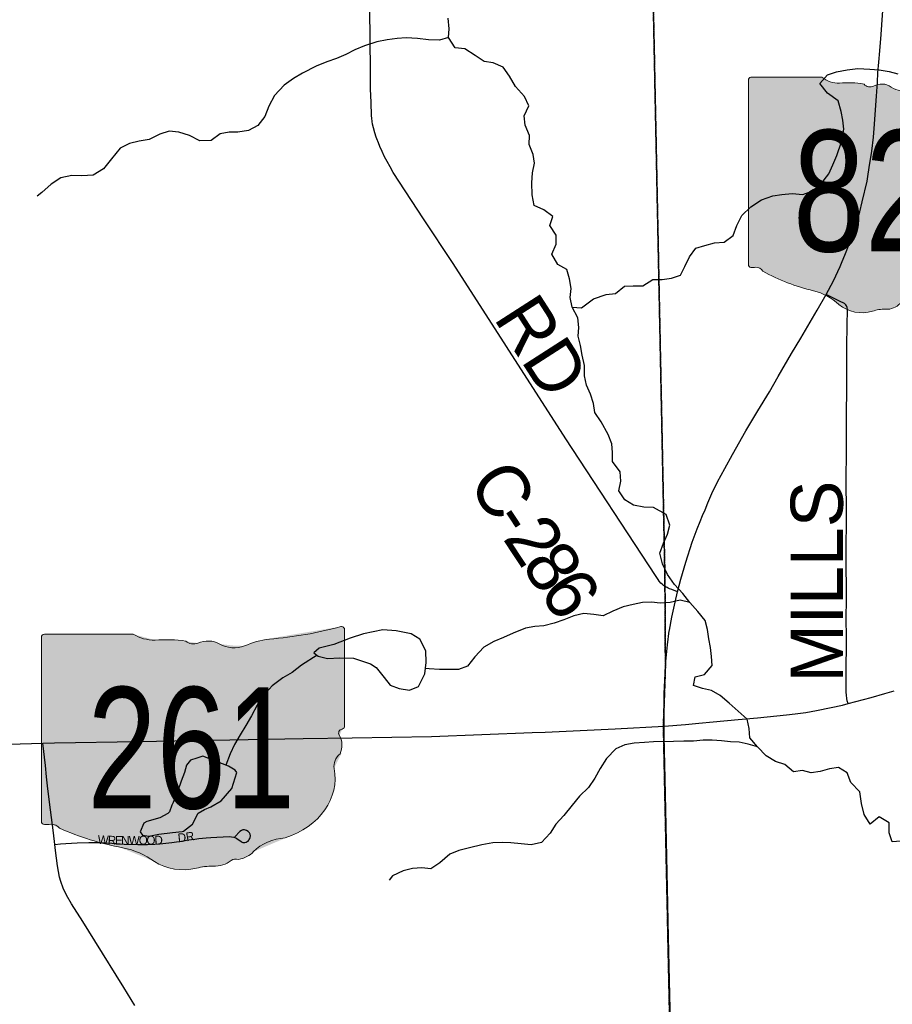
# Model space of a CAD drawing. Header units: feet. Extents: x 2113747 to 2516209, y 960708 to 1356798.
# Tile 242 of 253: x 2349949 to 2354960, y 1207191 to 1212846. Entities that reach past the tile are written whole.
import ezdxf
from ezdxf.enums import TextEntityAlignment as Align

# ---------------------------------------------------------------- set-up
doc = ezdxf.new("R2010")
doc.units = ezdxf.units.FT
doc.header["$LTSCALE"] = 50
doc.header["$MEASUREMENT"] = 0
doc.linetypes.add('OhDOT_USTN3', pattern=[0.22, 0.165, -0.055])
for name, color, linetype in [('0_Xref', 7, 'Continuous'), ('GM_X_County_Road', 3, 'Continuous'), ('GM_X_County_Road_Text', 3, 'Continuous'), ('GM_X_Minor_Lake', 5, 'Continuous'), ('GM_X_Minor_River', 5, 'Continuous'), ('GM_X_State_Location', 251, 'Continuous'), ('GM_X_State_Route', 1, 'Continuous'), ('GM_X_State_Shield', 251, 'Continuous'), ('GM_X_Township', 251, 'OhDOT_USTN3'), ('GM_X_Township_Road', 4, 'Continuous'), ('GM_X_Township_Subdivision', 4, 'Continuous'), ('GM_X_Township_Subdivision_Text', 4, 'Continuous')]:
    doc.layers.add(name, color=color, linetype=linetype)
doc.styles.add('Styledgn030', font='dgn030.shx')

# ---------------------------------------------------------------- blocks, each defined once
blk = doc.blocks.new('M1-H5_216')
at = {"layer": 'GM_X_State_Shield', "linetype": 'Continuous', "true_color": 0x1e0000}
h = blk.add_hatch(color=18, dxfattribs=at)
edge = h.paths.add_edge_path()
edge.add_line((711.5512748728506, 89.69038223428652), (711.5512748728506, 642.4292893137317))
edge.add_line((711.5512748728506, 642.4292893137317), (711.4519030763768, 642.5278091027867))
edge.add_arc((696.1098771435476, 644.7216615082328), 15.49808853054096, 351.8620861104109, 457.7379999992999)
edge.add_line((694.0231617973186, 660.0786262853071), (694.0231846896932, 660.0786317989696))
edge.add_arc((215.6435505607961, 2056.797888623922), 1476.371144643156, 275.84446944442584, 288.9064527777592, ccw=False)
edge.add_line((365.9801086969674, 588.1009573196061), (365.9801066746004, 588.1009594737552))
edge.add_arc((403.9586955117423, 293.5157865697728), 297.0232268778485, 97.34618055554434, 120.7688527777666)
edge.add_line((252.0087886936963, 548.7294678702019), (252.0087824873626, 548.729464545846))
edge.add_arc((204.612707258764, 651.1715615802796), 112.8750246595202, 233.8562055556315, 294.82819166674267, ccw=False)
edge.add_line((138.0374625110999, 560.0205441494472), (138.037465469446, 560.0205424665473))
edge.add_arc((83.50627348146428, 483.6645863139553), 93.82900905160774, 54.46668333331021, 119.1411305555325)
edge.add_line((37.81506425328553, 565.6169892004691), (37.81506453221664, 565.6169886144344))
edge.add_arc((17.25471621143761, 605.791335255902), 45.12987980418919, 219.7920611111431, 297.1023694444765, ccw=False)
edge.add_line((-17.42182925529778, 576.9080659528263), (-17.42182980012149, 576.9080661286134))
edge.add_arc((-110.2402786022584, 23.03722839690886), 561.5943102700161, 80.48669166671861, 94.9882694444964)
edge.add_line((-159.0719053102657, 582.5045121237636), (-159.0719000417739, 582.5044846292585))
edge.add_arc((-162.1074610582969, 738.9084848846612), 156.4334552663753, 231.619505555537, 271.1118833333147, ccw=False)
edge.add_line((-259.2340128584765, 616.2795369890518), (-259.2015184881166, 616.2440637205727))
edge.add_line((-259.2015184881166, 616.2440637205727), (-666.9041242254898, 616.2440637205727))
edge.add_line((-666.9041242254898, 616.2440637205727), (-666.9412597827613, 616.2795633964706))
edge.add_arc((-664.6604070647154, 600.313595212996), 16.1280634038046, 98.1301027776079, 188.1301027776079)
edge.add_line((-680.62637524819, 598.0327424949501), (-680.6072733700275, 598.0636480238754))
edge.add_line((-680.6072733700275, 598.0636480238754), (-680.6072733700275, -458.5712582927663))
edge.add_line((-680.6072733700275, -458.5712582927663), (-680.6263743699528, -458.6079740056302))
edge.add_arc((-664.515134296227, -460.8841950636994), 16.27123962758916, 171.9583861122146, 258.3066138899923)
edge.add_line((-667.8128957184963, -476.8177448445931), (-667.8128982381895, -476.817741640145))
edge.add_arc((-662.048115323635, -352.7818432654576), 124.169790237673, 267.3389944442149, 280.603855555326)
edge.add_line((-639.1987016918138, -474.8311820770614), (-639.1987019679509, -474.831181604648))
edge.add_arc((-636.6434350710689, -519.5311031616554), 44.77289778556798, 29.748380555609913, 93.27174722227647, ccw=False)
edge.add_line((-597.7710303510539, -497.3151510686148), (-597.7710260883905, -497.315154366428))
edge.add_arc((-71.36636178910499, 429.8114385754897), 1066.145201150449, 240.4129222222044, 257.1984999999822)
edge.add_line((-307.5964472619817, -609.8331817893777), (-307.5964406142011, -609.8331830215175))
edge.add_arc((-389.2220105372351, -933.2680402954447), 333.5758393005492, 47.18415555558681, 75.83597222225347, ccw=False)
edge.add_line((-162.5091320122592, -688.5761702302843), (-162.5091265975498, -688.57617497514))
edge.add_arc((-28.4401791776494, -524.7737584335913), 211.673603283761, 230.7003722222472, 286.291836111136)
edge.add_line((30.94060543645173, -727.9476660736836), (30.94060344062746, -727.9476635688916))
edge.add_arc((93.86574833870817, -890.0948709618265), 173.9289818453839, 85.69512222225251, 111.20994722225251, ccw=False)
edge.add_line((106.9214873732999, -716.6565868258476), (106.9214872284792, -716.6565896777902))
edge.add_arc((109.3286034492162, -603.9020136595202), 112.7802669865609, 268.7770194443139, 315.5492722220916)
edge.add_line((189.8371287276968, -682.8815425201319), (189.8371289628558, -682.8815423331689))
edge.add_arc((211.3496800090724, -706.2366200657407), 31.75294487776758, 65.75173055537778, 132.6484222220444, ccw=False)
edge.add_line((224.3903386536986, -677.2850962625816), (224.3903387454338, -677.285096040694))
edge.add_arc((197.8102065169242, -560.9801045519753), 119.3036230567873, 282.8731916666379, 323.2771111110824)
edge.add_line((293.4364551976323, -632.3171569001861), (293.43645941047, -632.317151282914))
edge.add_arc((454.0505528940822, -755.2192038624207), 202.2419381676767, 94.40312222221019, 142.576749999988, ccw=False)
edge.add_line((438.5237596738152, -553.5741685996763), (438.523756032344, -553.574169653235))
edge.add_arc((298.3474105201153, -211.9398530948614), 369.2741719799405, 292.3088861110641, 368.9858388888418)
edge.add_line((663.0894711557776, -154.2627927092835), (663.0894695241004, -154.2627859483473))
edge.add_arc((767.0788936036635, -141.6241802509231), 104.7546403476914, 136.8064972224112, 186.9295944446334, ccw=False)
edge.add_line((690.7079159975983, -69.92335421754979), (690.7079167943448, -69.92335321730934))
edge.add_arc((555.3839252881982, -20.75759949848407), 143.978658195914, 340.0329638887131, 383.6495666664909)
edge.add_line((687.2706862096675, 36.99823405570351), (687.2706862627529, 36.99823372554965))
edge.add_arc((707.9709234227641, 49.11239851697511), 23.98442842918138, 107.943983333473, 210.3369666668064, ccw=False)
edge.add_line((700.5816322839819, 71.93018069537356), (700.5816327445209, 71.93017908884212))
edge.add_arc((695.0167986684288, 87.55475994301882), 16.58598520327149, 289.6038111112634, 367.734130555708)
edge.add_line((711.451904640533, 89.78684346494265), (711.4156001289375, 89.82605697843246))
edge.add_line((711.4156001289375, 89.82605697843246), (711.5512748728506, 89.69038223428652))
at = {"layer": 'GM_X_State_Shield', "color": 7, "linetype": 'Continuous', "lineweight": 13, "flags": 128}
blk.add_lwpolyline([(711.5512748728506, 89.69038223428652), (711.5512748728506, 642.4292893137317), (711.4519030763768, 642.5278091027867, 0.4979057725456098), (694.0231617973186, 660.0786262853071), (694.0231846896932, 660.0786317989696, -0.05705544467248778), (365.9801086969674, 588.1009573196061), (365.9801066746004, 588.1009594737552, 0.1025580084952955), (252.0087886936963, 548.7294678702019), (252.0087824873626, 548.729464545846, -0.272499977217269), (138.0374625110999, 560.0205441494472), (138.037465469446, 560.0205424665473, 0.2899328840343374), (37.81506425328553, 565.6169892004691), (37.81506453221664, 565.6169886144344, -0.3507354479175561), (-17.42182925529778, 576.9080659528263), (-17.42182980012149, 576.9080661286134, 0.06335965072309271), (-159.0719053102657, 582.5045121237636), (-159.0719000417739, 582.5044846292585, -0.1740440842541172), (-259.2340128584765, 616.2795369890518), (-259.2015184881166, 616.2440637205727), (-666.9041242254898, 616.2440637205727), (-666.9412597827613, 616.2795633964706, 0.414213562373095), (-680.62637524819, 598.0327424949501), (-680.6072733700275, 598.0636480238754), (-680.6072733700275, -458.5712582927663), (-680.6263743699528, -458.6079740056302, 0.3956667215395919), (-667.8128957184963, -476.8177448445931), (-667.8128982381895, -476.817741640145, 0.05794359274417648), (-639.1987016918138, -474.8311820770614), (-639.1987019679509, -474.831181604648, -0.2844960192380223), (-597.7710303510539, -497.3151510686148), (-597.7710260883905, -497.315154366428, 0.0733721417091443), (-307.5964472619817, -609.8331817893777), (-307.5964406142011, -609.8331830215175, -0.1256725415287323), (-162.5091320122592, -688.5761702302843), (-162.5091265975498, -688.57617497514, 0.2474354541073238), (30.94060543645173, -727.9476660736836), (30.94060344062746, -727.9476635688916, -0.1117916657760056), (106.9214873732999, -716.6565868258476), (106.9214872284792, -716.6565896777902, 0.2069637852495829), (189.8371287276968, -682.8815425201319), (189.8371289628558, -682.8815423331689, -0.3004743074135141), (224.3903386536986, -677.2850962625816), (224.3903387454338, -677.285096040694, 0.1781447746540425), (293.4364551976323, -632.3171569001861), (293.43645941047, -632.317151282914, -0.213348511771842), (438.5237596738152, -553.5741685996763), (438.523756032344, -553.574169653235, 0.3476349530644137), (663.0894711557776, -154.2627927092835), (663.0894695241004, -154.2627859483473, -0.2222582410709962), (690.7079159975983, -69.92335421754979), (690.7079167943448, -69.92335321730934, 0.1926447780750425), (687.2706862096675, 36.99823405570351), (687.2706862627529, 36.99823372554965, -0.4790820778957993), (700.5816322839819, 71.93018069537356), (700.5816327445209, 71.93017908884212, 0.354758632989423), (711.451904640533, 89.78684346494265), (711.4156001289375, 89.82605697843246), (711.5512748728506, 89.69038223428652)], format="xyb", dxfattribs=at)
at = {"layer": 'GM_X_State_Shield', "color": 9, "linetype": 'Continuous', "lineweight": 13, "style": 'Styledgn030', "width": 0.8}
blk.add_text('82', height=696.0951421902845, dxfattribs=at).set_placement((-12.10056602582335, -384.0604357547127), align=Align.CENTER)
blk = doc.blocks.new('DGN_COMPLEXSHAPE20')
at = {"layer": 'GM_X_State_Shield', "color": 7, "linetype": 'Continuous', "lineweight": 13}
for p, q in [((2201542.612472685, 1112564.757334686), (2201542.612501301, 1112564.7573402)), ((2201564.52261403, 1112547.107997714), (2201564.398399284, 1112547.206517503)), ((2201564.52261403, 1111994.369090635), (2201564.52261403, 1112547.107997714)), ((2199824.300551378, 1112502.711450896), (2199824.324428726, 1112502.742356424)), ((2199824.324428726, 1112502.742356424), (2199824.324428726, 1111446.107450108)), ((2199841.453365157, 1112520.922772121), (2199841.40694571, 1112520.958271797)), ((2200351.081622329, 1112520.922772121), (2199841.453365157, 1112520.922772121)), ((2200351.041004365, 1112520.95824539), (2200351.081622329, 1112520.922772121)), ((2200476.243638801, 1112487.183220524), (2200476.243645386, 1112487.18319303)), ((2201132.55865631, 1112492.77966572), (2201132.558653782, 1112492.779667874)), ((2200653.306233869, 1112481.586774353), (2200653.306233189, 1112481.586774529)), ((2200722.352350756, 1112470.295697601), (2200722.352351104, 1112470.295697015)), ((2200847.630348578, 1112464.69925255), (2200847.630352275, 1112464.699250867)), ((2200990.094506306, 1112453.408176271), (2200990.094498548, 1112453.408172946)), ((2201550.810560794, 1111976.608889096), (2201550.810561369, 1111976.608887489)), ((2201564.398401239, 1111994.465551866), (2201564.3530206, 1111994.504765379)), ((2201564.3530206, 1111994.504765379), (2201564.52261403, 1111994.369090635)), ((2201534.1718782, 1111941.676942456), (2201534.171878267, 1111941.676942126)), ((2201538.468415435, 1111834.755354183), (2201538.468416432, 1111834.755355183)), ((2201503.945359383, 1111750.415915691), (2201503.945357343, 1111750.415922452)), ((2199824.324428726, 1111446.107450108), (2199824.300552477, 1111446.070734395)), ((2199840.31740079, 1111427.860963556), (2199840.317397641, 1111427.86096676)), ((2199876.085143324, 1111429.847526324), (2199876.085142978, 1111429.847526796)), ((2199927.8697325, 1111407.363557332), (2199927.869737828, 1111407.363554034)), ((2201223.238220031, 1111351.104539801), (2201223.238215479, 1111351.104538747)), ((2200290.587961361, 1111294.845526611), (2200290.587969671, 1111294.845525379)), ((2201041.879089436, 1111272.3615515), (2201041.879094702, 1111272.361557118)), ((2200471.947105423, 1111216.10253817), (2200471.947112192, 1111216.102533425)), ((2200808.735379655, 1111188.022121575), (2200808.735379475, 1111188.022118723)), ((2200912.379931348, 1111221.79716588), (2200912.379931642, 1111221.797166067)), ((2200955.571443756, 1111227.393612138), (2200955.571443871, 1111227.39361236)), ((2200713.759277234, 1111176.731042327), (2200713.75927474, 1111176.731044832))]:
    blk.add_line(p, q, dxfattribs=at)
for centre, major_axis, ratio, start_param, end_param in [((2200944.637958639, 1113961.476597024), (1845.463930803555, 0), 0.7999999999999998, 4.814394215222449, 5.04236883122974), ((2201545.220866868, 1112549.400369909), (19.37261066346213, 0), 0.8000000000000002, 6.141151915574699, 7.989035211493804), ((2199844.258011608, 1112504.992303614), (20.16007925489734, 0), 0.7999999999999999, 1.712693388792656, 3.283489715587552), ((2200472.449194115, 1112643.587193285), (195.5418190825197, 0), 0.8, 4.042522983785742, 4.731795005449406), ((2200537.283172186, 1111927.715936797), (701.9928878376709, 0), 0.7999999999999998, 1.404757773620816, 1.657858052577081), ((2200779.466362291, 1112388.343294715), (117.2862613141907, 0), 0.8, 0.9506229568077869, 2.079405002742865), ((2201180.031889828, 1112198.194494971), (371.279033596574, 0), 0.7999999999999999, 1.699011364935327, 2.107814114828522), ((2200696.651915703, 1112510.470043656), (56.41234975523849, 0), 0.8000000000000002, 3.836095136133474, 5.185414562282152), ((2200930.849404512, 1112555.850269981), (141.0937808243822, 0), 0.7999999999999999, 4.081560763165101, 5.145722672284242), ((2201560.047174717, 1111953.791106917), (29.98053553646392, 0), 0.8000000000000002, 1.88397791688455, 3.671072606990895), ((2201543.854518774, 1111992.233468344), (20.73248150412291, 0), 0.7999999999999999, 5.054540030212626, 6.418171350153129), ((2201369.313427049, 1111883.921108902), (179.9733227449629, 0), 0.8, 5.934694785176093, 6.69594811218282), ((2201633.932137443, 1111763.05452815), (130.943300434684, 0), 0.8, 2.387723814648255, 3.262536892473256), ((2201048.017783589, 1111692.738855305), (461.5927149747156, 0), 0.8, 5.101752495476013, 6.440017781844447), ((2199844.439602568, 1111443.794513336), (20.33904953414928, 0), 0.7999999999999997, 3.001240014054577, 4.508300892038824), ((2199847.523376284, 1111551.896865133), (155.2122377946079, 0), 0.7999999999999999, 4.665945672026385, 4.897461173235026), ((2199879.2792266, 1111385.147605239), (55.9661222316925, 0), 0.8, 0.5192071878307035, 1.627899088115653), ((2200585.875568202, 1112334.490146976), (1332.681501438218, 0), 0.7999999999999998, 4.19599705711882, 4.488960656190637), ((2201242.646711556, 1111149.459504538), (252.8024227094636, 0), 0.8000000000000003, 1.647645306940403, 2.488433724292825), ((2200188.556007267, 1110971.410668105), (416.9697991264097, 0), 0.7999999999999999, 0.8235188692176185, 1.323587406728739), ((2200922.346278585, 1111343.698603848), (149.1295288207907, 0), 0.7999999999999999, 4.937068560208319, 5.642249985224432), ((2200639.533296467, 1111379.904949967), (264.5920041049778, 0), 0.8, 4.026481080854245, 4.996735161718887), ((2200792.415705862, 1111014.583837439), (217.411227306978, 0), 0.8, 1.495662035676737, 1.9409797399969), ((2200811.74427475, 1111300.776694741), (140.9753337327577, 0), 0.8000000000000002, 4.691043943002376, 5.507373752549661), ((2200939.27062045, 1111198.442088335), (39.69118109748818, 0), 0.8000000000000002, 1.147584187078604, 2.315151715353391)]:
    blk.add_ellipse(centre, major_axis=major_axis, ratio=ratio, start_param=start_param, end_param=end_param, dxfattribs=at)
blk = doc.blocks.new('M1-H5_36')
at = {"layer": 'GM_X_State_Shield', "linetype": 'Continuous', "true_color": 0x1e0000}
h = blk.add_hatch(color=18, dxfattribs=at)
edge = h.paths.add_edge_path(flags=0)
edge.add_line((889.4390935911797, 89.69038223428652), (889.4390935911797, 642.4292893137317))
edge.add_line((889.4390935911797, 642.4292893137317), (889.3148788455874, 642.5278091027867))
edge.add_ellipse((870.1373464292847, 644.7216615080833), major_axis=(19.37261066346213, 0), ratio=0.8000000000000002, start_angle=351.8620861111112, end_angle=457.738)
edge.add_line((867.5289522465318, 660.0786262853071), (867.5289808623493, 660.0786317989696))
edge.add_ellipse((269.5544382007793, 2056.797888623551), major_axis=(1845.463930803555, 0), ratio=0.7999999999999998, start_angle=635.8444694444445, end_angle=648.9064527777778, ccw=False)
edge.add_line((457.4751358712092, 588.1009573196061), (457.4751333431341, 588.1009594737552))
edge.add_ellipse((504.9483693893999, 293.515786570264), major_axis=(371.279033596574, 0), ratio=0.7999999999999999, start_angle=97.34618055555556, end_angle=120.7688527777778)
edge.add_line((315.0109858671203, 548.7294678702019), (315.0109781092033, 548.729464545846))
edge.add_ellipse((255.7658840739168, 651.1715615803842), major_axis=(141.0937808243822, 0), ratio=0.7999999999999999, start_angle=593.8562055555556, end_angle=654.8281916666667, ccw=False)
edge.add_line((172.5468281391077, 560.0205441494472), (172.546831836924, 560.0205424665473))
edge.add_ellipse((104.3828418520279, 483.664586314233), major_axis=(117.2862613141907, 0), ratio=0.8, start_angle=54.46668333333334, end_angle=119.1411305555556)
edge.add_line((47.26883031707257, 565.6169892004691), (47.26883066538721, 565.6169886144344))
edge.add_ellipse((21.56839526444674, 605.7913352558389), major_axis=(56.41234975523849, 0), ratio=0.8000000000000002, start_angle=579.7920611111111, end_angle=657.1023694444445, ccw=False)
edge.add_line((-21.77728656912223, 576.9080659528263), (-21.77728724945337, 576.9080661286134))
edge.add_ellipse((-137.8003482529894, 23.03722839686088), major_axis=(701.9928878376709, 0), ratio=0.7999999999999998, start_angle=80.48669166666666, end_angle=94.98826944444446)
edge.add_line((-198.8398816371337, 582.5045121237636), (-198.8398750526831, 582.5044846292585))
edge.add_ellipse((-202.6343263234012, 738.9084848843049), major_axis=(195.5418190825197, 0), ratio=0.8, start_angle=591.6195055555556, end_angle=631.1118833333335, ccw=False)
edge.add_line((-324.0425160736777, 616.2795369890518), (-324.0018981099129, 616.2440637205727))
edge.add_line((-324.0018981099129, 616.2440637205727), (-833.6301552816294, 616.2440637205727))
edge.add_line((-833.6301552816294, 616.2440637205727), (-833.6765747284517, 616.2795633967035))
edge.add_ellipse((-830.8255088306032, 600.313595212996), major_axis=(20.16007925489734, 0), ratio=0.7999999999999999, start_angle=98.13010277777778, end_angle=188.1301027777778)
edge.add_line((-850.7829690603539, 598.0327424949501), (-850.7590917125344, 598.0636480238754))
edge.add_line((-850.7590917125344, 598.0636480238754), (-850.7590917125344, -458.5712582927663))
edge.add_line((-850.7590917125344, -458.5712582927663), (-850.782967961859, -458.6079740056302))
edge.add_ellipse((-830.6439178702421, -460.8841950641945), major_axis=(20.33904953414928, 0), ratio=0.7999999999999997, start_angle=171.9583861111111, end_angle=258.3066138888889)
edge.add_line((-834.7661196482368, -476.8177448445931), (-834.7661227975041, -476.817741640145))
edge.add_ellipse((-827.5601441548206, -352.7818432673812), major_axis=(155.2122377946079, 0), ratio=0.7999999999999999, start_angle=267.3389944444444, end_angle=280.6038555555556)
edge.add_line((-798.998377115, -474.8311820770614), (-798.998377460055, -474.831181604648))
edge.add_ellipse((-795.8042938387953, -519.5311031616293), major_axis=(55.96612223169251, 0), ratio=0.8, start_angle=389.74838055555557, end_angle=453.27174722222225, ccw=False)
edge.add_line((-747.2137879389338, -497.3151510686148), (-747.2137826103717, -497.315154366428))
edge.add_ellipse((-89.20795223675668, 429.8114385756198), major_axis=(1332.681501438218, 0), ratio=0.7999999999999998, start_angle=240.4129222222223, end_angle=257.1985000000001)
edge.add_line((-384.4955590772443, -609.8331817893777), (-384.4955507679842, -609.8331830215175))
edge.add_ellipse((-486.5275131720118, -933.2680402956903), major_axis=(416.9697991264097, 0), ratio=0.7999999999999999, start_angle=407.18415555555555, end_angle=435.83597222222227, ccw=False)
edge.add_line((-203.1364150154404, -688.5761702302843), (-203.136408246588, -688.57617497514))
edge.add_ellipse((-35.55022397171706, -524.7737584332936), major_axis=(264.5920041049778, 0), ratio=0.8, start_angle=230.7003722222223, end_angle=286.2918361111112)
edge.add_line((38.6757567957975, -727.9476660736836), (38.67575430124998, -727.9476635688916))
edge.add_ellipse((117.3321854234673, -890.0948709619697), major_axis=(217.411227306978, 0), ratio=0.8, start_angle=445.6951222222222, end_angle=471.2099472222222, ccw=False)
edge.add_line((133.6518592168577, -716.6565868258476), (133.6518590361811, -716.6565896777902))
edge.add_ellipse((136.6607543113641, -603.9020136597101), major_axis=(140.9753337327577, 0), ratio=0.8000000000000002, start_angle=268.7770194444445, end_angle=315.5492722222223)
edge.add_line((237.2964109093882, -682.8815425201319), (237.2964112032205, -682.8815423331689))
edge.add_ellipse((264.1871000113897, -706.236620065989), major_axis=(39.69118109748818, 0), ratio=0.8000000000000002, start_angle=425.7517305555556, end_angle=492.64842222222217, ccw=False)
edge.add_line((280.4879233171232, -677.2850962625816), (280.4879234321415, -677.285096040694))
edge.add_ellipse((247.2627581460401, -560.9801045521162), major_axis=(149.1295288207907, 0), ratio=0.7999999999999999, start_angle=282.8731916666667, end_angle=323.2771111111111)
edge.add_line((366.7955689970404, -632.3171569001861), (366.7955742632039, -632.317151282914))
edge.add_ellipse((567.5631911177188, -755.2192038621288), major_axis=(252.8024227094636, 0), ratio=0.8000000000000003, start_angle=454.40312222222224, end_angle=502.57675, ccw=False)
edge.add_line((548.1546995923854, -553.5741685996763), (548.1546950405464, -553.574169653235))
edge.add_ellipse((372.9342631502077, -211.9398530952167), major_axis=(461.5927149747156, 0), ratio=0.8, start_angle=292.3088861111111, end_angle=368.9858388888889)
edge.add_line((828.8618389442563, -154.2627927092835), (828.8618369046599, -154.2627859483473))
edge.add_ellipse((958.8486170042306, -141.624180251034), major_axis=(130.943300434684, 0), ratio=0.8, start_angle=496.8064972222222, end_angle=546.9295944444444, ccw=False)
edge.add_line((863.3848949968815, -69.92335421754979), (863.3848959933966, -69.92335321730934))
edge.add_ellipse((694.2299066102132, -20.75759949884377), major_axis=(179.9733227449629, 0), ratio=0.8, start_angle=340.032963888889, end_angle=383.6495666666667)
edge.add_line((859.0883577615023, 36.99823405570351), (859.0883578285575, 36.99823372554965))
edge.add_ellipse((884.9636542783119, 49.11239851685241), major_axis=(29.98053553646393, 0), ratio=0.8000000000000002, start_angle=467.94398333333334, end_angle=570.3369666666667, ccw=False)
edge.add_line((875.7270403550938, 71.93018069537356), (875.7270409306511, 71.93017908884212))
edge.add_ellipse((868.7709983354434, 87.5547599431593), major_axis=(20.73248150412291, 0), ratio=0.7999999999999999, start_angle=289.6038111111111, end_angle=367.7341305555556)
edge.add_line((889.3148808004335, 89.78684346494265), (889.2695001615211, 89.82605697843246))
edge.add_line((889.2695001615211, 89.82605697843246), (889.4390935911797, 89.69038223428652))
at = {"layer": 'GM_X_State_Shield', "color": 7, "linetype": 'Continuous', "lineweight": 13}
blk.add_blockref('DGN_COMPLEXSHAPE20', (-2200675.083520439, -1111904.678708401), dxfattribs=at)
at = {"layer": 'GM_X_State_Shield', "color": 9, "linetype": 'Continuous', "lineweight": 13, "style": 'Styledgn030', "width": 0.7679984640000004}
blk.add_text('261', height=696.0951421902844, dxfattribs=at).set_placement((9.237929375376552, -384.0604357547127), align=Align.CENTER)
blk = doc.blocks.new('POR')
at = {"layer": 'GM_X_County_Road', "flags": 128}
for points in [[(2353654.61026663, 1209591.150366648), (2353651.85436663, 1209592.823591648), (2353645.85044163, 1209597.023058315), (2353638.402949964, 1209603.289449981), (2353631.28354163, 1209610.474474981), (2353621.83474163, 1209621.629308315), (2353615.109033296, 1209630.618791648), (2353600.67336663, 1209652.698799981), (2353084.991983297, 1210438.753658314), (2352745.196074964, 1210968.575433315), (2352438.405349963, 1211444.493116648), (2352268.261333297, 1211701.087091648), (2352094.409974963, 1211968.835899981), (2352075.840458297, 1211999.642924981), (2352058.616083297, 1212030.548374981), (2352044.114799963, 1212058.927583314), (2352029.941599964, 1212088.258233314), (2352016.687033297, 1212117.687308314), (2352008.419333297, 1212137.766008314), (2351999.528274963, 1212160.797458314), (2351996.214633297, 1212170.213449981), (2351987.946933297, 1212195.967991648), (2351980.138549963, 1212225.331449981), (2351975.38134163, 1212245.475766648), (2351972.887908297, 1212260.994108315), (2351970.591324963, 1212280.154174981), (2351969.410224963, 1212294.130524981), (2351966.490283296, 1212372.837716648), (2351964.193699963, 1212447.411058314), (2351962.815749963, 1212555.120816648), (2351957.828883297, 1213084.286424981)], [(2354695.917356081, 1209313.154272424), (2354695.35621663, 1209392.791183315), (2354695.84834163, 1209530.881458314), (2354695.55306663, 1209758.866566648), (2354696.570124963, 1210019.003841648), (2354695.782724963, 1210200.532349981), (2354696.307658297, 1210366.411283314), (2354696.865399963, 1210539.704899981), (2354697.849649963, 1210763.785816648), (2354698.374583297, 1210922.282874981), (2354698.40739163, 1210973.102983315), (2354698.833899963, 1211010.865374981), (2354699.752533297, 1211049.972908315), (2354700.638358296, 1211088.161808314), (2354701.524183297, 1211120.313974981), (2354702.24596663, 1211151.317849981), (2354702.410008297, 1211165.031733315), (2354701.55699163, 1211180.681308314), (2354700.113424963, 1211192.689158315), (2354698.965133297, 1211198.036916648), (2354696.766974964, 1211202.826933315), (2354693.748608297, 1211207.157633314), (2354689.84441663, 1211211.061824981), (2354684.62789163, 1211214.998824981), (2354676.983549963, 1211219.132674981), (2354665.106933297, 1211224.972558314), (2354622.554524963, 1211245.871466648), (2354580.78951663, 1211267.131266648)], [(2353726.06681663, 1209559.687174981), (2353692.79916663, 1209572.548041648), (2353679.675833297, 1209577.797374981), (2353673.475058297, 1209580.586083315), (2353666.749349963, 1209583.834108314), (2353660.90946663, 1209587.278983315), (2353654.61026663, 1209591.150366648)], [(2354706.08454163, 1208918.021791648), (2354701.26171663, 1208933.901024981), (2354698.243349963, 1208947.778949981), (2354696.077999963, 1208965.593874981), (2354695.224983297, 1208982.982291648), (2354694.306349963, 1209097.909883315), (2354696.176424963, 1209276.387216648), (2354695.917356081, 1209313.154272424)]]:
    blk.add_lwpolyline(points, dxfattribs=at)
at = {"layer": 'GM_X_Minor_Lake'}
for p, q in [((2351865.459999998, 1209178.29), (2351963.849999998, 1209147)), ((2351147.539999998, 1208558.52), (2351000.869999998, 1208615.51))]:
    blk.add_line(p, q, dxfattribs=at)
at = {"layer": 'GM_X_Minor_Lake', "flags": 128}
for points in [[(2351963.849999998, 1209147), (2351996.069999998, 1209125.2), (2352042.619999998, 1209067.39), (2352077.019999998, 1209023.55), (2352127.249999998, 1209003.89), (2352187.409999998, 1208994.36), (2352239.299999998, 1209016.85), (2352274.759999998, 1209089.37), (2352282.249999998, 1209153.62), (2352281.679999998, 1209221.82), (2352247.099999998, 1209287.74), (2352196.769999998, 1209319.43), (2352110.509999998, 1209336.77), (2352034.359999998, 1209342.17), (2351922.389999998, 1209319.19), (2351846.479999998, 1209294.48), (2351752.659999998, 1209257.6), (2351668.709999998, 1209236.86), (2351638.899999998, 1209208.53), (2351663.079999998, 1209190.67), (2351717.269999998, 1209177.07), (2351787.329999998, 1209181.66), (2351865.459999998, 1209178.29)], [(2351000.869999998, 1208615.51), (2350966.909999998, 1208605.19), (2350928.949999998, 1208592.85), (2350907.159999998, 1208564.58), (2350895.489999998, 1208522.36), (2350875.869999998, 1208472.04), (2350854.339999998, 1208411.69), (2350830.809999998, 1208349.3), (2350822.909999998, 1208335.19), (2350809.209999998, 1208296.96), (2350799.279999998, 1208286.85), (2350753.419999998, 1208262.4), (2350679.479999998, 1208241.74), (2350661.539999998, 1208231.55), (2350639.919999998, 1208181.23), (2350654.089999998, 1208163.29), (2350690.189999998, 1208157.56), (2350748.179999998, 1208168.07), (2350826.209999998, 1208176.73), (2350882.239999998, 1208183.21), (2350890.229999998, 1208185.29), (2350941.969999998, 1208225.83), (2350973.499999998, 1208288.28), (2351009.369999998, 1208310.64), (2351047.309999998, 1208324.99), (2351105.099999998, 1208359.58), (2351166.609999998, 1208430.29), (2351195.899999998, 1208522.81), (2351185.789999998, 1208534.76), (2351147.539999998, 1208558.52)]]:
    blk.add_lwpolyline(points, dxfattribs=at)
at = {"layer": 'GM_X_Minor_River', "flags": 128}
for points in [[(2353797.509999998, 1209499.07), (2353757.039999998, 1209550.9), (2353708.539999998, 1209602.66), (2353668.029999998, 1209658.5), (2353639.489999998, 1209720.46), (2353624.959999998, 1209782.52), (2353646.529999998, 1209838.88), (2353668.129999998, 1209891.21), (2353681.729999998, 1209943.48), (2353661.209999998, 1210003.5), (2353588.759999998, 1210045.03), (2353532.669999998, 1210046.57), (2353474.509999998, 1210058.13), (2353424.189999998, 1210087.81), (2353389.719999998, 1210139.69), (2353401.279999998, 1210195.95), (2353396.849999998, 1210248.08), (2353352.289999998, 1210307.9), (2353353.869999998, 1210360.07), (2353349.449999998, 1210410.19), (2353328.989999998, 1210464.19), (2353288.349999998, 1210536.07), (2353251.859999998, 1210589.94), (2353243.409999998, 1210642.03), (2353226.969999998, 1210694.05), (2353204.509999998, 1210746.02), (2353192.049999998, 1210800.09), (2353191.569999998, 1210860.27), (2353179.069999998, 1210918.35), (2353168.599999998, 1210974.43), (2353156.139999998, 1211028.5), (2353159.739999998, 1211078.68), (2353153.289999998, 1211132.79), (2353120.739999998, 1211194.72), (2353110.259999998, 1211250.8), (2353115.869999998, 1211301.01), (2353105.389999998, 1211357.09), (2353090.929999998, 1211411.14), (2353038.639999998, 1211438.79), (2353004.099999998, 1211498.69), (2353029.659999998, 1211557.09), (2353029.249999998, 1211607.23), (2352992.739999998, 1211663.11), (2353010.339999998, 1211715.42), (2352957.969999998, 1211753.1), (2352903.679999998, 1211778.74), (2352891.179999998, 1211838.82), (2352890.599999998, 1211909.03), (2352894.149999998, 1211965.24), (2352905.709999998, 1212021.5), (2352897.289999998, 1212071.59), (2352874.789999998, 1212129.59), (2352876.389999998, 1212179.75), (2352851.859999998, 1212239.74), (2352845.409999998, 1212293.86), (2352872.999999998, 1212350.26), (2352848.529999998, 1212404.23), (2352795.979999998, 1212461.98), (2352761.449999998, 1212521.88), (2352724.969999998, 1212573.74), (2352668.699999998, 1212597.35), (2352616.559999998, 1212604.95), (2352564.209999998, 1212640.63), (2352505.809999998, 1212678.27), (2352449.689999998, 1212683.83), (2352411.159999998, 1212743.71), (2352414.749999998, 1212793.88), (2352410.249999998, 1212854.04)], [(2352411.159999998, 1212743.71), (2352359.209999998, 1212727.23), (2352297.099999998, 1212730.72), (2352232.949999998, 1212738.22), (2352168.829999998, 1212741.71), (2352116.789999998, 1212737.27), (2352058.769999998, 1212730.77), (2351998.779999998, 1212718.24), (2351928.869999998, 1212695.59), (2351872.969999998, 1212673.07), (2351821.109999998, 1212646.56), (2351767.239999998, 1212622.04), (2351713.309999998, 1212603.55), (2351651.419999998, 1212578.96), (2351573.639999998, 1212538.19), (2351521.819999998, 1212507.68), (2351468.059999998, 1212469.11), (2351412.449999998, 1212410.47), (2351378.919999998, 1212348.01), (2351357.359999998, 1212289.65), (2351315.729999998, 1212237.15), (2351261.879999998, 1212208.62), (2351201.869999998, 1212200.1), (2351151.799999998, 1212199.68), (2351099.819999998, 1212189.23), (2351048.029999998, 1212152.69), (2350983.969999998, 1212150.16), (2350923.649999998, 1212179.75), (2350863.399999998, 1212199.32), (2350807.269999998, 1212204.88), (2350753.329999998, 1212188.39), (2350691.499999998, 1212157.79), (2350635.499999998, 1212147.29), (2350579.529999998, 1212134.8), (2350525.669999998, 1212108.27), (2350476.099999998, 1212045.68), (2350430.509999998, 1211989.12), (2350370.719999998, 1211952.53), (2350306.659999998, 1211947.99), (2350248.549999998, 1211951.52), (2350184.579999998, 1211936.95), (2350128.799999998, 1211900.38), (2350075.109999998, 1211853.8), (2350049.249999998, 1211831.52)], [(2353120.739999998, 1211194.72), (2353174.839999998, 1211191.15), (2353244.519999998, 1211241.88), (2353316.419999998, 1211266.54), (2353370.449999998, 1211273.01), (2353422.179999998, 1211315.56), (2353472.229999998, 1211317.98), (2353526.319999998, 1211316.42), (2353584.089999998, 1211353.01), (2353638.169999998, 1211353.45), (2353692.169999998, 1211361.92), (2353744.109999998, 1211378.4), (2353767.729999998, 1211428.74), (2353795.329999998, 1211483.13), (2353830.969999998, 1211533.58), (2353882.919999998, 1211548.06), (2353938.869999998, 1211564.56), (2353994.929999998, 1211567.03), (2354046.689999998, 1211605.58), (2354066.239999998, 1211663.92), (2354095.819999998, 1211720.33), (2354147.479999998, 1211770.91), (2354209.239999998, 1211811.55), (2354273.139999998, 1211834.14), (2354325.149999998, 1211842.6), (2354385.199999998, 1211847.1), (2354445.319999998, 1211841.57), (2354497.249999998, 1211860.06), (2354548.989999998, 1211900.61), (2354594.559999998, 1211961.17), (2354618.189999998, 1212011.52), (2354641.779999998, 1212065.89), (2354667.179999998, 1212144.34), (2354680.609999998, 1212216.67), (2354676.179999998, 1212268.8), (2354665.759999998, 1212318.87), (2354649.249999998, 1212378.92), (2354586.789999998, 1212424.55), (2354544.289999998, 1212478.37), (2354587.949999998, 1212528.88), (2354639.889999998, 1212545.36), (2354699.869999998, 1212557.89), (2354761.899999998, 1212564.42), (2354830.029999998, 1212560.98), (2354884.139999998, 1212557.41), (2354942.289999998, 1212547.86), (2354992.479999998, 1212534.23)], [(2353797.509999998, 1209499.07), (2353741.329999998, 1209512.65), (2353683.359999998, 1209498.13), (2353627.309999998, 1209495.67), (2353577.189999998, 1209501.27), (2353525.139999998, 1209498.84), (2353471.159999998, 1209486.36), (2353415.189999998, 1209473.87), (2353355.309999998, 1209449.3), (2353299.449999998, 1209422.76), (2353245.309999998, 1209430.34), (2353189.189999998, 1209435.9), (2353131.229999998, 1209421.38), (2353073.329999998, 1209398.84), (2353017.399999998, 1209380.32), (2352959.459999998, 1209363.8), (2352907.409999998, 1209361.37), (2352853.419999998, 1209350.9), (2352783.549999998, 1209322.24), (2352727.679999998, 1209297.7), (2352671.789999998, 1209275.18), (2352613.979999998, 1209242.6), (2352562.369999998, 1209186.01), (2352520.739999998, 1209133.51), (2352468.829999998, 1209113.02), (2352410.739999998, 1209114.55), (2352358.669999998, 1209114.13), (2352300.559999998, 1209117.66), (2352278.269999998, 1209119.5)], [(2355008.349999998, 1208128.75), (2354958.309999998, 1208124.32), (2354941.879999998, 1208176.35), (2354941.419999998, 1208232.52), (2354885.039999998, 1208268.18), (2354833.319999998, 1208225.62), (2354798.819999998, 1208281.51), (2354782.289999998, 1208343.57), (2354773.719999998, 1208411.71), (2354721.209999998, 1208465.45), (2354700.739999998, 1208519.45), (2354650.419999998, 1208551.13), (2354598.419999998, 1208542.68), (2354546.469999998, 1208528.21), (2354494.459999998, 1208519.76), (2354444.289999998, 1208533.39), (2354392.269999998, 1208526.95), (2354341.859999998, 1208568.66), (2354289.639999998, 1208586.29), (2354235.309999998, 1208617.95), (2354184.809999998, 1208669.69), (2354142.329999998, 1208721.5), (2354137.889999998, 1208775.63), (2354125.439999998, 1208827.69), (2354074.979999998, 1208875.42), (2354022.539999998, 1208921.14), (2353972.109999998, 1208964.86), (2353921.819999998, 1208992.54), (2353869.649999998, 1209004.14), (2353817.429999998, 1209021.77), (2353827.039999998, 1209072.01), (2353881.009999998, 1209084.48), (2353924.639999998, 1209137), (2353922.209999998, 1209189.14), (2353915.799999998, 1209239.24), (2353905.369999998, 1209289.31), (2353898.929999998, 1209343.42), (2353884.479999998, 1209395.47), (2353843.999999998, 1209447.3), (2353797.509999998, 1209499.07)], [(2351656.679999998, 1209195.4), (2351567.379999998, 1209137.73), (2351513.629999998, 1209097.16), (2351459.809999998, 1209066.63), (2351398.119999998, 1209019.99), (2351346.499999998, 1208963.39), (2351312.899999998, 1208908.95), (2351279.349999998, 1208848.5), (2351247.759999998, 1208792.06), (2351214.169999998, 1208737.62), (2351182.569999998, 1208683.19), (2351156.979999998, 1208628.82), (2351131.919999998, 1208564.59)], [(2354184.809999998, 1208669.69), (2354132.609999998, 1208685.31), (2354080.449999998, 1208696.92), (2354030.359999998, 1208698.52), (2353978.249999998, 1208704.11), (2353926.149999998, 1208707.69), (2353874.079999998, 1208707.26), (2353818.039999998, 1208702.79), (2353761.959999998, 1208702.33), (2353703.909999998, 1208699.85), (2353587.759999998, 1208698.9), (2353537.719999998, 1208694.48), (2353477.679999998, 1208689.97), (2353423.669999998, 1208681.5), (2353371.779999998, 1208659.01), (2353318.169999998, 1208602.4), (2353282.579999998, 1208545.94), (2353250.999999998, 1208489.5), (2353215.379999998, 1208437.05), (2353163.719999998, 1208386.47), (2353122.099999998, 1208333.97), (2353074.509999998, 1208275.4), (2353026.859999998, 1208224.85), (2352995.219999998, 1208174.44), (2352945.589999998, 1208119.86), (2352885.619999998, 1208107.34), (2352829.489999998, 1208112.89), (2352769.369999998, 1208118.42), (2352719.279999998, 1208120.02), (2352665.229999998, 1208117.57), (2352603.229999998, 1208107.02), (2352531.259999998, 1208090.39), (2352471.319999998, 1208073.85), (2352419.409999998, 1208053.36), (2352361.749999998, 1208002.73), (2352309.959999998, 1207968.21), (2352257.849999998, 1207973.8), (2352203.789999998, 1207971.35), (2352151.829999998, 1207956.88), (2352089.979999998, 1207928.28), (2352070.149999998, 1207904.04)]]:
    blk.add_lwpolyline(points, dxfattribs=at)
at = {"layer": 'GM_X_State_Route', "flags": 128}
for points in [[(2354857.782412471, 1212245.043838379), (2354860.152474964, 1212275.036074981), (2354869.66689163, 1212405.449199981), (2354874.456908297, 1212486.518591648), (2354877.573699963, 1212540.488299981), (2354882.36371663, 1212602.364816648), (2354888.07236663, 1212666.931616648), (2354895.55266663, 1212760.172899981), (2354910.053949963, 1212953.446791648)], [(2354672.560487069, 1211457.25380661), (2354688.07276663, 1211493.804041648), (2354716.51759163, 1211565.621483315), (2354754.41121663, 1211678.843041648), (2354772.455799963, 1211741.736616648), (2354787.48201663, 1211798.921541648), (2354814.680124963, 1211918.278258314), (2354819.47014163, 1211945.115474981), (2354826.884824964, 1211996.657366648), (2354842.10789163, 1212089.701799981), (2354851.983199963, 1212171.657016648), (2354857.782412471, 1212245.043838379)], [(2353649.754633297, 1208788.953808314), (2353649.78744163, 1208849.091483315), (2353649.49216663, 1208912.214716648), (2353650.410799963, 1208976.584666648), (2353653.658824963, 1209052.273491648), (2353659.92521663, 1209160.606608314), (2353668.38976663, 1209255.586733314), (2353678.954049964, 1209335.507833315), (2353679.61021663, 1209340.429083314), (2353693.19286663, 1209414.903999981), (2353711.99204163, 1209501.025874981), (2353726.06681663, 1209559.687174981), (2353744.76756663, 1209632.390441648), (2353773.540474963, 1209730.159274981), (2353811.335674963, 1209845.808649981), (2353839.94454163, 1209922.514533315), (2353856.447133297, 1209964.640433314), (2353870.25944163, 1209997.776849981), (2353884.23579163, 1210030.749224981), (2353900.213449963, 1210070.086416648), (2353923.769833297, 1210124.023316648), (2353956.643783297, 1210191.050741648), (2353998.375983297, 1210268.904916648), (2354042.99531663, 1210349.252524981), (2354118.78256663, 1210483.569841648), (2354188.139383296, 1210598.727091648), (2354253.854474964, 1210707.716374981), (2354304.576158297, 1210796.889424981), (2354381.67574163, 1210928.614883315), (2354434.43154163, 1211015.753816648), (2354529.11639163, 1211176.514649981), (2354580.78951663, 1211267.131266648), (2354621.799933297, 1211346.068116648), (2354660.349724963, 1211428.482649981), (2354672.560487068, 1211457.253806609)], [(2353649.754633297, 1208788.953808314), (2353650.213949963, 1208788.986616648), (2353772.293758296, 1208798.304183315), (2353848.245049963, 1208805.062699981), (2353931.446983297, 1208812.903891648), (2354074.68816663, 1208826.913049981), (2354185.80999163, 1208836.952399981), (2354351.65611663, 1208852.962866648), (2354402.180949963, 1208859.130833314), (2354462.515474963, 1208867.496958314), (2354524.654458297, 1208877.372266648), (2354608.906258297, 1208894.629449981), (2354672.91531663, 1208909.655666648), (2354706.08454163, 1208918.021791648), (2354794.142108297, 1208940.856391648), (2354838.07246663, 1208953.421983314), (2354916.484383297, 1208976.190966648), (2354969.896349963, 1208992.037391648)], [(2348905.176957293, 1208653.995528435), (2348954.554049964, 1208655.883208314), (2349240.117783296, 1208664.971116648), (2349570.235233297, 1208675.863483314), (2349752.682374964, 1208680.259799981), (2350082.143658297, 1208690.003874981), (2350149.236699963, 1208692.005183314), (2350628.303983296, 1208700.732199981), (2351577.383449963, 1208718.022191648), (2351857.533808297, 1208721.204599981), (2352313.044708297, 1208728.455241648), (2352891.094733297, 1208751.650733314), (2352966.258624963, 1208754.833141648), (2353368.78406663, 1208772.943341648), (2353649.754633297, 1208788.953808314)], [(2353762.418449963, 1203094.411391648), (2353725.640308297, 1205043.685708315), (2353719.800424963, 1205418.389683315), (2353708.186274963, 1205973.933191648), (2353696.572124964, 1206665.204774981), (2353688.435658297, 1206999.193608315), (2353675.27951663, 1207573.733141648), (2353669.341208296, 1207857.295566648), (2353655.49609163, 1208486.592208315), (2353650.640458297, 1208731.407991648), (2353649.754633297, 1208788.953808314)]]:
    blk.add_lwpolyline(points, dxfattribs=at)
at = {"layer": 'GM_X_Township', "flags": 128}
for points in [[(2353397.311292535, 1222450.589579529), (2356857.816274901, 1222526.224942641), (2358764.222462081, 1222567.944859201), (2364179.761630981, 1222723.024549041), (2365829.308331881, 1222755.424484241), (2369644.540701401, 1222835.994323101), (2372194.285601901, 1222881.084232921), (2374472.251045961, 1222923.624147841), (2379690.000610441, 1223029.223936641), (2379735.340519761, 1219825.910343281), (2379742.485386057, 1219374.077444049), (2379833.485917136, 1216178.226621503), (2380013.651638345, 1209139.291233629), (2380002.879984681, 1203412.653169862), (2380022.099946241, 1202248.655497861), (2380179.479631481, 1195355.699283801), (2376656.216678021, 1195310.119374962), (2375116.397568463, 1195275.536348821), (2374835.950318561, 1195271.629451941), (2372691.996700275, 1195271.960914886), (2366874.665293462, 1195234.516854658), (2365879.800435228, 1195225.619913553), (2359057.491875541, 1195163.559668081), (2357966.214058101, 1195170.339654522), (2357548.244894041, 1195158.909677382), (2354856.146710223, 1195134.347773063), (2353908.166545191, 1195164.073583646), (2353891.785297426, 1195968.392848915), (2353885.445387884, 1196279.682407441), (2353879.799258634, 1196527.320093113), (2353875.802353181, 1196719.399352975), (2353851.427012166, 1197692.902298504), (2353832.94111952, 1198882.371638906), (2353828.843634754, 1198960.331539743), (2353831.150082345, 1199152.621968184), (2353819.479516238, 1199781.524760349), (2353820.767791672, 1200258.269085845), (2353808.425505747, 1201120.764081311), (2353792.440093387, 1201872.498499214), (2353781.158300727, 1202403.039197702), (2353645.33198261, 1208790.445158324), (2353656.872613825, 1209131.53492534), (2353653.994583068, 1209647.883636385), (2353508.487124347, 1216821.244562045), (2353397.311292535, 1222450.589579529)], [(2327982.204026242, 1222075.785843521), (2333341.093308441, 1222132.705729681), (2335681.538627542, 1222157.315680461), (2338510.252970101, 1222201.035593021), (2341238.764398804, 1222244.541135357), (2343737.422515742, 1222286.435422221), (2344323.701343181, 1222288.275418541), (2349299.711391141, 1222361.085272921), (2350843.358303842, 1222394.805205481), (2353397.311292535, 1222450.589579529), (2353508.487124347, 1216821.244562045), (2353653.994583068, 1209647.883636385), (2353656.872613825, 1209131.53492534), (2353645.33198261, 1208790.445158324), (2353781.158300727, 1202403.039197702), (2353792.440093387, 1201872.498499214), (2353808.425505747, 1201120.764081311), (2353820.767791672, 1200258.269085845), (2353819.479516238, 1199781.524760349), (2353831.150082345, 1199152.621968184), (2353828.843634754, 1198960.331539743), (2353832.94111952, 1198882.371638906), (2353851.427012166, 1197692.902298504), (2353875.802353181, 1196719.399352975), (2353879.799258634, 1196527.320093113), (2353885.445387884, 1196279.682407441), (2353891.785297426, 1195968.392848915), (2353908.166545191, 1195164.073583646), (2347305.735379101, 1195156.479682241), (2344004.701981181, 1195133.679727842), (2340984.978020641, 1195137.559720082), (2340041.449907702, 1195153.499688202), (2338450.182976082, 1195156.874746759), (2336453.507083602, 1195161.109672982), (2330756.318839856, 1195208.406991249), (2328174.653641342, 1195266.609461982), (2328171.596213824, 1197914.759784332), (2328163.553942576, 1198937.28471595), (2328115.901406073, 1204996.009313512), (2328087.593363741, 1208595.201402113), (2328082.278746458, 1214984.073282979), (2327992.745919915, 1220658.547573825), (2327982.204026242, 1222075.785843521)]]:
    blk.add_lwpolyline(points, dxfattribs=at)
at = {"layer": 'GM_X_Township_Road', "flags": 128}
for points in [[(2350150.844308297, 1208108.574591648), (2350142.871883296, 1208175.437974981), (2350119.742008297, 1208350.929749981), (2350107.832583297, 1208445.253708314), (2350103.764349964, 1208497.254916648), (2350096.480899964, 1208562.051374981), (2350082.143658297, 1208690.003874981)], [(2350610.062549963, 1207183.576441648), (2350546.74246663, 1207287.152349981), (2350380.830724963, 1207554.901158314), (2350311.834799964, 1207666.154216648), (2350246.316558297, 1207768.417791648), (2350218.626324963, 1207817.203783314), (2350198.482008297, 1207858.870366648), (2350184.210383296, 1207896.075016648), (2350177.287824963, 1207921.829558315), (2350166.559499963, 1207986.724441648), (2350154.91254163, 1208074.519541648), (2350150.844308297, 1208108.574591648)]]:
    blk.add_lwpolyline(points, dxfattribs=at)
at = {"layer": 'GM_X_Township_Subdivision', "flags": 128}
blk.add_lwpolyline([(2350150.844308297, 1208108.574591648), (2350182.438733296, 1208111.822616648), (2350214.394049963, 1208115.070641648), (2350278.33749163, 1208119.138874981), (2350346.64444163, 1208120.779291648), (2350402.517033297, 1208120.024699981), (2350477.94339163, 1208115.464341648), (2350549.59679163, 1208111.494533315), (2350627.877474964, 1208108.541783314), (2350683.290749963, 1208108.869866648), (2350725.515074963, 1208110.608708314), (2350754.583258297, 1208112.872483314), (2350822.62774163, 1208121.074566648), (2350890.63941663, 1208130.195283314), (2350906.649883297, 1208132.852758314), (2350935.52121663, 1208137.183458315), (2350953.893883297, 1208139.250383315), (2350977.05656663, 1208142.432791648), (2351019.215274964, 1208146.501024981), (2351046.83989163, 1208148.600758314), (2351080.041924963, 1208150.897341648), (2351153.171699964, 1208153.784474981), (2351165.802908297, 1208153.161116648), (2351178.72939163, 1208151.323849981), (2351189.326483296, 1208147.616508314), (2351196.609933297, 1208142.990533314), (2351220.199124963, 1208125.569308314), (2351225.743733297, 1208122.682174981), (2351231.058683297, 1208121.041758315), (2351235.881508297, 1208120.385591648), (2351242.147899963, 1208120.352783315), (2351250.28436663, 1208122.452516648), (2351255.730549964, 1208125.438074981), (2351260.061249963, 1208128.456441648), (2351265.409008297, 1208133.738583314), (2351267.574358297, 1208137.314691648), (2351270.95361663, 1208142.498408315), (2351272.200333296, 1208148.010208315), (2351273.41424163, 1208159.460316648), (2351271.872249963, 1208167.826441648), (2351268.164908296, 1208175.470783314), (2351260.356524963, 1208183.968141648), (2351252.05601663, 1208188.626924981), (2351245.133458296, 1208191.382824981), (2351239.129533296, 1208192.892008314), (2351230.69779163, 1208192.432691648), (2351226.695174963, 1208191.382824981), (2351222.758174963, 1208189.676791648), (2351213.67026663, 1208182.754233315), (2351184.24119163, 1208153.620433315)], dxfattribs=at)
at = {"color": 7, "linetype": 'Continuous', "lineweight": 0}
for name, p in [('M1-H5_216', (2354814.889643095, 1211898.877958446)), ('M1-H5_36', (2350925.297451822, 1208700.084379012))]:
    blk.add_blockref(name, p, dxfattribs=at)
at = {"layer": 'GM_X_County_Road_Text', "char_height": 300.0000000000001, "attachment_point": 7, "line_spacing_factor": 0.8, "style": 'Styledgn030'}
for s, insert, rotation in [('{\\Fdgn000|c0;\\C256;RD}', (2352666.00461863, 1211133.126294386), 302.73670599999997), ('{\\Fdgn000|c0;\\C256;C}', (2352514.996096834, 1210184.97139924), 302.387676), ('{\\Fdgn000|c0;\\C256;MILLS}', (2354680.222426, 1209038.922721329), 90), ('{\\Fdgn000|c0;\\C256;-}', (2352650.726790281, 1209971.085697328), 303.318272), ('{\\Fdgn000|c0;\\C256;2}', (2352718.971401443, 1209867.304834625), 303.454483), ('{\\Fdgn000|c0;\\C256;8}', (2352821.079642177, 1209712.739704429), 303.517391), ('{\\Fdgn000|c0;\\C256;6}', (2352923.152028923, 1209558.632384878), 303.520317)]:
    blk.add_mtext(s, dxfattribs=dict(at, insert=insert, rotation=rotation))
at = {"layer": 'GM_X_State_Location', "char_height": 1, "attachment_point": 5, "line_spacing_factor": 0.8, "style": 'Styledgn030'}
for s, insert in [('{\\Fdgn000|c0;\\C256;s}', (2354814.95244827, 1211898.877958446)), ('{\\Fdgn000|c0;\\C256;r}', (2354814.980524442, 1211898.877958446)), ('{\\Fdgn000|c0;\\C256;s}', (2350925.360256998, 1208700.084379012)), ('{\\Fdgn000|c0;\\C256;r}', (2350925.38833317, 1208700.084379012))]:
    blk.add_mtext(s, dxfattribs=dict(at, insert=insert))
at = {"layer": 'GM_X_State_Location', "char_height": 1, "attachment_point": 7, "rotation": 1e-05, "line_spacing_factor": 0.8, "style": 'Styledgn030'}
for s, insert in [('{\\Fdgn000|c0;\\C256;88}', (2354562.85460877, 1211825.293426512)), ('{\\Fdgn000|c0;\\C256;305}', (2350572.072826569, 1208626.494614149))]:
    blk.add_mtext(s, dxfattribs=dict(at, insert=insert))
at = {"layer": 'GM_X_Township_Subdivision_Text', "char_height": 50.00000000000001, "attachment_point": 7, "line_spacing_factor": 0.8, "style": 'Styledgn030'}
for s, insert, rotation in [('{\\Fdgn000|c0;\\C256;W}', (2350395.725881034, 1208112.242673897), 357.039354), ('{\\Fdgn000|c0;\\C256;D}', (2350859.158467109, 1208121.097363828), 6.0650580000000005), ('{\\Fdgn000|c0;\\C256;R}', (2350907.89580341, 1208126.450519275), 10.174364), ('{\\Fdgn000|c0;\\C256;R}', (2350454.255895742, 1208109.23038736), 358.17679999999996), ('{\\Fdgn000|c0;\\C256;E}', (2350495.884373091, 1208107.939835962), 359.832444), ('{\\Fdgn000|c0;\\C256;N}', (2350531.339359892, 1208107.839010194), 0.03786099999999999), ('{\\Fdgn000|c0;\\C256;W}', (2350575.329689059, 1208107.87257831), 0.03362400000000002), ('{\\Fdgn000|c0;\\C256;O}', (2350632.525618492, 1208107.906144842), 0.02186), ('{\\Fdgn000|c0;\\C256;O}', (2350676.543229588, 1208107.92293063), 0.03786099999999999), ('{\\Fdgn000|c0;\\C256;D}', (2350723.743274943, 1208108.038168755), 2.6307630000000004)]:
    blk.add_mtext(s, dxfattribs=dict(at, insert=insert, rotation=rotation))

msp = doc.modelspace()

# ---------------------------------------------------------------- block references
at = {"layer": '0_Xref'}
msp.add_blockref('POR', (0, 0), dxfattribs=at)

doc.saveas('drawing.dxf')
